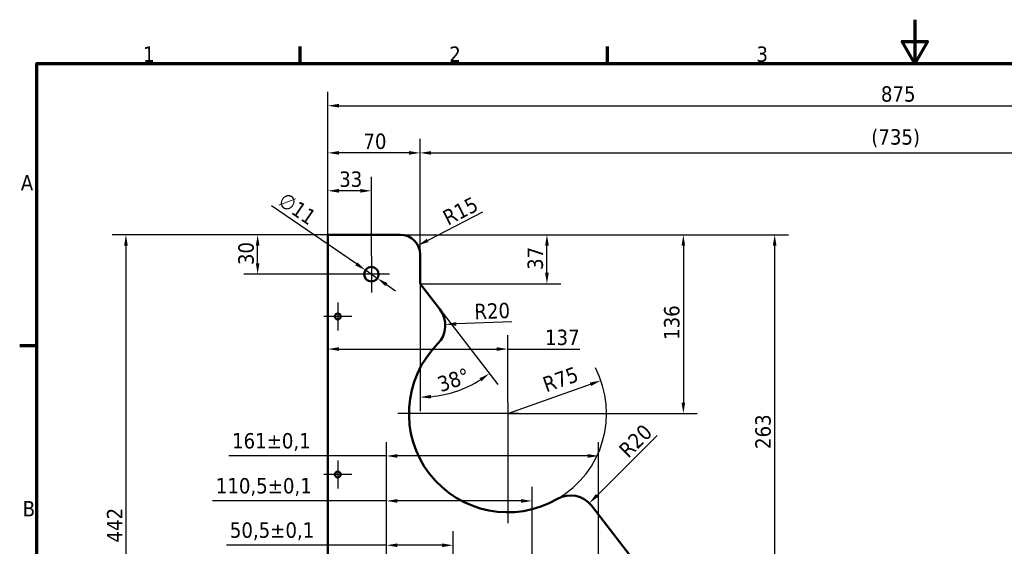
# Model space of a CAD drawing. Header units: millimetres. Extents: x 0 to 1400, y 0 to 990.
# Tile 2 of 7: x 20 to 768, y 590 to 990. Entities that reach past the tile are written whole.
import ezdxf

# ---------------------------------------------------------------- set-up
doc = ezdxf.new("R2010")
doc.units = ezdxf.units.MM
doc.header["$LTSCALE"] = 3.333333
for name, color, linetype, lineweight in [('Borda (ISO)', 7, 'Continuous', 70), ('Dimensão (ISO)', 7, 'Continuous', 25), ('Marca de centro (ISO)', 7, 'Continuous', 25), ('Visível (ISO)', 7, 'Continuous', 50)]:
    doc.layers.add(name, color=color, linetype=linetype, lineweight=lineweight)
doc.styles.add('Texto da nota (ISO)', font='tahoma.ttf')
doc.dimstyles.new('Padrão (ISO)', dxfattribs={"dimscale": 3.333333, "dimtxt": 3.5, "dimasz": 2.5, "dimexe": 3.175, "dimexo": 0, "dimgap": 0.762, "dimtad": 1, "dimrnd": 1e-08, "dimzin": 0, "dimtxsty": 'Texto da nota (ISO)', "dimcen": 0.09, "dimdle": 10, "dimclrd": 256, "dimclre": 256, "dimclrt": 256, "dimazin": 0, "dimtfac": 1.001486, "dimtmove": 0, "dimatfit": 3, "dimfxl": 1, "dimtolj": 1, "dimtzin": 0, "dimlwd": -1, "dimlwe": -1, "dimarcsym": 0})

# ---------------------------------------------------------------- blocks, each defined once
blk = doc.blocks.new('Bordas Borda padrão')
at = {"layer": 'Borda (ISO)'}
for p, q in [((70, 287), (70, 290.9)), ((140, 287), (140, 290.9)), ((10, 222.75), (6.1, 222.75))]:
    blk.add_line(p, q, dxfattribs=at)
at = {"layer": 'Borda (ISO)', "flags": 128}
for points in [[(210, 297), (210, 287), (207.11, 292), (212.89, 292), (210, 287)], [(10, 10), (10, 287), (410, 287), (410, 10), (10, 10)]]:
    blk.add_lwpolyline(points, dxfattribs=at)
at = {"layer": 'Borda (ISO)', "char_height": 3.5, "attachment_point": 7, "style": 'Texto da nota (ISO)'}
for s, insert in [('1', (34.21, 287.4)), ('2', (103.94, 287.4)), ('3', (173.91, 287.33)), ('A', (6.36, 258.13)), ('B', (6.78, 183.88))]:
    blk.add_mtext(s, dxfattribs=dict(at, insert=insert))
blk = doc.blocks.new('*D5')
at = {"layer": 'Defpoints', "color": 0, "transparency": 16777216}
for p in [(1129.48, 924.73), (254.33, 826.78), (1129.48, 826.78)]:
    blk.add_point(p, dxfattribs=at)
at = {"layer": 'Dimensão (ISO)', "transparency": 16777216}
for p, q in [((254.33, 826.78), (254.33, 935.31)), ((1129.48, 826.78), (1129.48, 935.31)), ((262.67, 924.73), (1121.14, 924.73))]:
    blk.add_line(p, q, dxfattribs=at)
for points in [[(262.67, 926.12), (262.67, 923.34), (254.33, 924.73)], [(1121.14, 926.12), (1121.14, 923.34), (1129.48, 924.73)]]:
    blk.add_solid(points, dxfattribs=at)
at = {"layer": 'Dimensão (ISO)', "transparency": 16777216, "insert": (674.23, 939.47), "char_height": 11.667, "attachment_point": 1, "style": 'Texto da nota (ISO)'}
blk.add_mtext('\\A1;875', dxfattribs=at)
blk = doc.blocks.new('*D6')
at = {"layer": 'Defpoints', "color": 0, "transparency": 16777216}
for p in [(254.33, 826.78), (101, 384.78), (254.33, 384.78)]:
    blk.add_point(p, dxfattribs=at)
at = {"layer": 'Dimensão (ISO)', "transparency": 16777216}
for p, q in [((254.33, 826.78), (90.42, 826.78)), ((101, 818.44), (101, 393.11)), ((254.33, 384.78), (90.42, 384.78))]:
    blk.add_line(p, q, dxfattribs=at)
for points in [[(99.61, 818.44), (102.39, 818.44), (101, 826.78)], [(99.61, 393.11), (102.39, 393.11), (101, 384.78)]]:
    blk.add_solid(points, dxfattribs=at)
at = {"layer": 'Dimensão (ISO)', "transparency": 16777216, "insert": (86.55, 593.15), "char_height": 11.667, "attachment_point": 1, "rotation": 90, "style": 'Texto da nota (ISO)'}
blk.add_mtext('\\A1;442', dxfattribs=at)
blk = doc.blocks.new('*D8')
at = {"layer": 'Defpoints', "color": 0, "transparency": 16777216}
for p in [(254.33, 888.89), (254.33, 826.78), (324.33, 811.78)]:
    blk.add_point(p, dxfattribs=at)
at = {"layer": 'Dimensão (ISO)', "transparency": 16777216}
for p, q in [((254.33, 826.78), (254.33, 899.47)), ((324.33, 811.78), (324.33, 899.47)), ((316, 888.89), (262.67, 888.89))]:
    blk.add_line(p, q, dxfattribs=at)
for points in [[(262.67, 890.27), (262.67, 887.5), (254.33, 888.89)], [(316, 890.27), (316, 887.5), (324.33, 888.89)]]:
    blk.add_solid(points, dxfattribs=at)
at = {"layer": 'Dimensão (ISO)', "transparency": 16777216, "insert": (281.29, 903.57), "char_height": 11.667, "attachment_point": 1, "style": 'Texto da nota (ISO)'}
blk.add_mtext('\\A1;70', dxfattribs=at)
blk = doc.blocks.new('*D9')
at = {"layer": 'Defpoints', "color": 0, "transparency": 16777216}
for p in [(1059.48, 888.89), (324.33, 811.78), (1059.48, 811.78)]:
    blk.add_point(p, dxfattribs=at)
at = {"layer": 'Dimensão (ISO)', "transparency": 16777216}
for p, q in [((324.33, 811.78), (324.33, 899.47)), ((1059.48, 811.78), (1059.48, 899.47)), ((332.67, 888.89), (1051.14, 888.89))]:
    blk.add_line(p, q, dxfattribs=at)
for points in [[(332.67, 890.27), (332.67, 887.5), (324.33, 888.89)], [(1051.14, 890.27), (1051.14, 887.5), (1059.48, 888.89)]]:
    blk.add_solid(points, dxfattribs=at)
at = {"layer": 'Dimensão (ISO)', "transparency": 16777216, "insert": (666.91, 906.85), "char_height": 11.667, "attachment_point": 1, "style": 'Texto da nota (ISO)'}
blk.add_mtext('\\A1;(735)', dxfattribs=at)
blk = doc.blocks.new('*D51')
at = {"layer": 'Defpoints', "color": 0, "transparency": 16777216}
for p in [(309.33, 826.78), (420.64, 826.78), (324.33, 789.54)]:
    blk.add_point(p, dxfattribs=at)
at = {"layer": 'Dimensão (ISO)', "transparency": 16777216}
for p, q in [((309.33, 826.78), (431.22, 826.78)), ((420.64, 797.87), (420.64, 818.44)), ((324.33, 789.54), (431.22, 789.54))]:
    blk.add_line(p, q, dxfattribs=at)
for points in [[(419.25, 818.44), (422.03, 818.44), (420.64, 826.78)], [(419.25, 797.87), (422.03, 797.87), (420.64, 789.54)]]:
    blk.add_solid(points, dxfattribs=at)
at = {"layer": 'Dimensão (ISO)', "transparency": 16777216, "insert": (405.94, 800.07), "char_height": 11.667, "attachment_point": 1, "rotation": 90, "style": 'Texto da nota (ISO)'}
blk.add_mtext('\\A1;37', dxfattribs=at)
blk = doc.blocks.new('*D52')
at = {"layer": 'Defpoints', "color": 0, "transparency": 16777216}
for p in [(324.33, 789.54), (324.33, 789.51), (339.28, 770.19), (343.07, 705.49)]:
    blk.add_point(p, dxfattribs=at)
at = {"layer": 'Dimensão (ISO)', "transparency": 16777216}
for p, q in [((324.33, 789.51), (324.33, 692.84)), ((339.28, 770.19), (383.46, 713.02))]:
    blk.add_line(p, q, dxfattribs=at)
blk.add_arc((324.33, 789.54), 86.12, 275.54661, 302.1457, dxfattribs=at)
for points in [[(369.36, 717.77), (370.95, 715.49), (376.99, 721.4)], [(332.72, 702.44), (332.59, 705.22), (324.33, 703.42)]]:
    blk.add_solid(points, dxfattribs=at)
at = {"layer": 'Dimensão (ISO)', "transparency": 16777216, "insert": (336.26, 718.19), "char_height": 11.667, "attachment_point": 1, "rotation": 18.84616, "style": 'Texto da nota (ISO)'}
blk.add_mtext('\\A1;38°', dxfattribs=at)
blk = doc.blocks.new('*D55')
at = {"layer": 'Defpoints', "color": 0, "transparency": 16777216}
for p in [(254.33, 826.78), (254.33, 739.99), (390.9, 699.39)]:
    blk.add_point(p, dxfattribs=at)
at = {"layer": 'Dimensão (ISO)', "transparency": 16777216}
for p, q in [((390.9, 699.39), (390.9, 750.58)), ((262.67, 739.99), (382.56, 739.99)), ((390.9, 739.99), (445.63, 739.99))]:
    blk.add_line(p, q, dxfattribs=at)
for points in [[(262.67, 741.38), (262.67, 738.6), (254.33, 739.99)], [(382.56, 741.38), (382.56, 738.6), (390.9, 739.99)]]:
    blk.add_solid(points, dxfattribs=at)
at = {"layer": 'Dimensão (ISO)', "transparency": 16777216, "insert": (419.16, 754.69), "char_height": 11.667, "attachment_point": 1, "style": 'Texto da nota (ISO)'}
blk.add_mtext('\\A1;137', dxfattribs=at)
blk = doc.blocks.new('*D58')
at = {"layer": 'Defpoints', "color": 0, "transparency": 16777216}
for p in [(309.33, 826.78), (390.9, 691.06), (524.23, 691.06)]:
    blk.add_point(p, dxfattribs=at)
at = {"layer": 'Dimensão (ISO)', "transparency": 16777216}
for p, q in [((309.33, 826.78), (534.81, 826.78)), ((524.23, 818.44), (524.23, 699.39)), ((390.9, 691.06), (534.81, 691.06))]:
    blk.add_line(p, q, dxfattribs=at)
for points in [[(522.84, 818.44), (525.62, 818.44), (524.23, 826.78)], [(522.84, 699.39), (525.62, 699.39), (524.23, 691.06)]]:
    blk.add_solid(points, dxfattribs=at)
at = {"layer": 'Dimensão (ISO)', "transparency": 16777216, "insert": (509.54, 746.93), "char_height": 11.667, "attachment_point": 1, "rotation": 90, "style": 'Texto da nota (ISO)'}
blk.add_mtext('\\A1;136', dxfattribs=at)
blk = doc.blocks.new('*D60')
at = {"layer": 'Defpoints', "color": 0, "transparency": 16777216}
for p in [(309.33, 826.78), (593.54, 563.78), (674.79, 563.78)]:
    blk.add_point(p, dxfattribs=at)
at = {"layer": 'Dimensão (ISO)', "transparency": 16777216}
for p, q in [((309.33, 826.78), (604.12, 826.78)), ((593.54, 818.44), (593.54, 572.11))]:
    blk.add_line(p, q, dxfattribs=at)
for points in [[(592.15, 818.44), (594.93, 818.44), (593.54, 826.78)], [(592.15, 572.11), (594.93, 572.11), (593.54, 563.78)]]:
    blk.add_solid(points, dxfattribs=at)
at = {"layer": 'Dimensão (ISO)', "transparency": 16777216, "insert": (578.84, 664.14), "char_height": 11.667, "attachment_point": 1, "rotation": 90, "style": 'Texto da nota (ISO)'}
blk.add_mtext('\\A1;263', dxfattribs=at)
blk = doc.blocks.new('*D61')
at = {"layer": 'Defpoints', "color": 0, "transparency": 16777216}
for p in [(461.61, 716.06), (390.9, 691.06)]:
    blk.add_point(p, dxfattribs=at)
at = {"layer": 'Dimensão (ISO)', "transparency": 16777216}
blk.add_line((390.9, 691.06), (453.75, 713.28), dxfattribs=at)
blk.add_arc((390.9, 691.06), 75, 300.15827, 27.5549, dxfattribs=at)
blk.add_solid([(453.29, 714.59), (454.21, 711.97), (461.61, 716.06)], dxfattribs=at)
at = {"layer": 'Dimensão (ISO)', "transparency": 16777216, "insert": (416.22, 718.03), "char_height": 11.667, "attachment_point": 1, "rotation": 19.46983, "style": 'Texto da nota (ISO)'}
blk.add_mtext('\\A1;R75', dxfattribs=at)
blk = doc.blocks.new('*D63')
at = {"layer": 'Defpoints', "color": 0, "transparency": 16777216}
for p in [(254.33, 860.11), (254.33, 826.78), (287.33, 810.61)]:
    blk.add_point(p, dxfattribs=at)
at = {"layer": 'Dimensão (ISO)', "transparency": 16777216}
for p, q in [((254.33, 826.78), (254.33, 870.69)), ((287.33, 810.61), (287.33, 870.69)), ((279, 860.11), (262.67, 860.11))]:
    blk.add_line(p, q, dxfattribs=at)
for points in [[(262.67, 861.5), (262.67, 858.72), (254.33, 860.11)], [(279, 861.5), (279, 858.72), (287.33, 860.11)]]:
    blk.add_solid(points, dxfattribs=at)
at = {"layer": 'Dimensão (ISO)', "transparency": 16777216, "insert": (262.91, 874.8), "char_height": 11.667, "attachment_point": 1, "style": 'Texto da nota (ISO)'}
blk.add_mtext('\\A1;33', dxfattribs=at)
blk = doc.blocks.new('*D64')
at = {"layer": 'Defpoints', "color": 0, "transparency": 16777216}
for p in [(201, 826.78), (254.33, 826.78), (273.5, 796.78)]:
    blk.add_point(p, dxfattribs=at)
at = {"layer": 'Dimensão (ISO)', "transparency": 16777216}
for p, q in [((254.33, 826.78), (190.42, 826.78)), ((201, 805.11), (201, 818.44)), ((273.5, 796.78), (190.42, 796.78))]:
    blk.add_line(p, q, dxfattribs=at)
for points in [[(199.61, 818.44), (202.39, 818.44), (201, 826.78)], [(199.61, 805.11), (202.39, 805.11), (201, 796.78)]]:
    blk.add_solid(points, dxfattribs=at)
at = {"layer": 'Dimensão (ISO)', "transparency": 16777216, "insert": (186.31, 803.72), "char_height": 11.667, "attachment_point": 1, "rotation": 90, "style": 'Texto da nota (ISO)'}
blk.add_mtext('\\A1;30', dxfattribs=at)
blk = doc.blocks.new('*D66')
at = {"layer": 'Defpoints', "color": 0, "transparency": 16777216}
for p in [(282.8, 799.89), (291.87, 793.66)]:
    blk.add_point(p, dxfattribs=at)
at = {"layer": 'Dimensão (ISO)', "transparency": 16777216}
for p, q in [((275.93, 804.61), (211.64, 848.82)), ((291.87, 793.66), (282.8, 799.89)), ((298.73, 788.94), (305.6, 784.22))]:
    blk.add_line(p, q, dxfattribs=at)
for points in [[(276.72, 805.76), (275.15, 803.47), (282.8, 799.89)], [(299.52, 790.09), (297.95, 787.8), (291.87, 793.66)]]:
    blk.add_solid(points, dxfattribs=at)
at = {"layer": 'Dimensão (ISO)', "transparency": 16777216, "insert": (222.29, 859.82), "char_height": 11.667, "attachment_point": 1, "rotation": 325.49165, "style": 'Texto da nota (ISO)'}
blk.add_mtext('\\A1;∅11', dxfattribs=at)
blk = doc.blocks.new('*D68')
at = {"layer": 'Defpoints', "color": 0, "transparency": 16777216}
for p in [(349.33, 591.05), (349.33, 580.36), (298.83, 524.78)]:
    blk.add_point(p, dxfattribs=at)
at = {"layer": 'Dimensão (ISO)', "transparency": 16777216}
for p, q in [((298.83, 524.78), (298.83, 601.64)), ((349.33, 580.36), (349.33, 601.64)), ((298.83, 591.05), (177.35, 591.05)), ((341, 591.05), (307.17, 591.05))]:
    blk.add_line(p, q, dxfattribs=at)
for points in [[(307.17, 592.44), (307.17, 589.66), (298.83, 591.05)], [(341, 592.44), (341, 589.66), (349.33, 591.05)]]:
    blk.add_solid(points, dxfattribs=at)
at = {"layer": 'Dimensão (ISO)', "transparency": 16777216, "insert": (179.89, 608.41), "char_height": 11.6667, "attachment_point": 1, "style": 'Texto da nota (ISO)'}
blk.add_mtext('\\A1;50,5{\\H11.684;±0,1}', dxfattribs=at)
blk = doc.blocks.new('*D69')
at = {"layer": 'Defpoints', "color": 0, "transparency": 16777216}
for p in [(298.83, 624.7), (409.33, 580.36), (298.83, 534.86)]:
    blk.add_point(p, dxfattribs=at)
at = {"layer": 'Dimensão (ISO)', "transparency": 16777216}
for p, q in [((298.83, 534.86), (298.83, 635.28)), ((409.33, 580.36), (409.33, 635.28)), ((298.83, 624.7), (166.72, 624.7)), ((401, 624.7), (307.17, 624.7))]:
    blk.add_line(p, q, dxfattribs=at)
for points in [[(307.17, 626.09), (307.17, 623.31), (298.83, 624.7)], [(401, 626.09), (401, 623.31), (409.33, 624.7)]]:
    blk.add_solid(points, dxfattribs=at)
at = {"layer": 'Dimensão (ISO)', "transparency": 16777216, "insert": (169.26, 642.06), "char_height": 11.6667, "attachment_point": 1, "style": 'Texto da nota (ISO)'}
blk.add_mtext('\\A1;110,5{\\H11.684;±0,1}', dxfattribs=at)
blk = doc.blocks.new('*D70')
at = {"layer": 'Defpoints', "color": 0, "transparency": 16777216}
for p in [(459.83, 658.85), (298.83, 534.86), (459.83, 534.86)]:
    blk.add_point(p, dxfattribs=at)
at = {"layer": 'Dimensão (ISO)', "transparency": 16777216}
for p, q in [((298.83, 534.86), (298.83, 669.43)), ((459.83, 534.86), (459.83, 669.43)), ((298.83, 658.85), (179.02, 658.85)), ((451.5, 658.85), (307.17, 658.85))]:
    blk.add_line(p, q, dxfattribs=at)
for points in [[(307.17, 660.24), (307.17, 657.46), (298.83, 658.85)], [(451.5, 660.24), (451.5, 657.46), (459.83, 658.85)]]:
    blk.add_solid(points, dxfattribs=at)
at = {"layer": 'Dimensão (ISO)', "transparency": 16777216, "insert": (181.56, 676.21), "char_height": 11.6667, "attachment_point": 1, "style": 'Texto da nota (ISO)'}
blk.add_mtext('\\A1;161{\\H11.684;±0,1}', dxfattribs=at)
blk = doc.blocks.new('*D73')
at = {"layer": 'Defpoints', "color": 0, "transparency": 16777216}
for p in [(322.68, 818.63), (309.33, 811.78)]:
    blk.add_point(p, dxfattribs=at)
at = {"layer": 'Dimensão (ISO)', "transparency": 16777216}
blk.add_line((371.71, 843.8), (330.09, 822.43), dxfattribs=at)
blk.add_solid([(329.46, 823.67), (330.72, 821.2), (322.68, 818.63)], dxfattribs=at)
at = {"layer": 'Dimensão (ISO)', "transparency": 16777216, "insert": (340.19, 843.91), "char_height": 11.667, "attachment_point": 1, "rotation": 27.17626, "style": 'Texto da nota (ISO)'}
blk.add_mtext('\\A1;R15', dxfattribs=at)
blk = doc.blocks.new('*D75')
at = {"layer": 'Defpoints', "color": 0, "transparency": 16777216}
for p in [(323.46, 757.97), (343.44, 758.72)]:
    blk.add_point(p, dxfattribs=at)
at = {"layer": 'Dimensão (ISO)', "transparency": 16777216}
blk.add_line((394.03, 760.61), (351.77, 759.03), dxfattribs=at)
blk.add_solid([(351.72, 760.42), (351.82, 757.64), (343.44, 758.72)], dxfattribs=at)
at = {"layer": 'Dimensão (ISO)', "transparency": 16777216, "insert": (365.32, 774.24), "char_height": 11.667, "attachment_point": 1, "rotation": 2.14929, "style": 'Texto da nota (ISO)'}
blk.add_mtext('\\A1;R20', dxfattribs=at)
blk = doc.blocks.new('*D78')
at = {"layer": 'Defpoints', "color": 0, "transparency": 16777216}
for p in [(452.81, 623.01), (438.62, 608.92)]:
    blk.add_point(p, dxfattribs=at)
at = {"layer": 'Dimensão (ISO)', "transparency": 16777216}
blk.add_line((504.46, 674.35), (458.72, 628.89), dxfattribs=at)
blk.add_solid([(457.74, 629.87), (459.7, 627.9), (452.81, 623.01)], dxfattribs=at)
at = {"layer": 'Dimensão (ISO)', "transparency": 16777216, "insert": (474.11, 664.9), "char_height": 11.667, "attachment_point": 1, "rotation": 44.82536, "style": 'Texto da nota (ISO)'}
blk.add_mtext('\\A1;R20', dxfattribs=at)

msp = doc.modelspace()

# ---------------------------------------------------------------- linework, layer by layer
at = {"layer": 'Marca de centro (ISO)', "linetype": 'Continuous'}
for p, q in [((287.3332, 810.6111), (287.3332, 782.9445)), ((301.1665, 796.7778), (273.4998, 796.7778)), ((261.8332, 775.3611), (261.8332, 754.1945)), ((272.4165, 764.7778), (251.2498, 764.7778)), ((390.8955, 699.3901), (390.8955, 607.7234)), ((399.2289, 691.0568), (307.5622, 691.0568)), ((261.8332, 655.3611), (261.8332, 634.1945)), ((272.4165, 644.7778), (251.2498, 644.7778))]:
    msp.add_line(p, q, dxfattribs=at)
at = {"layer": 'Visível (ISO)'}
for p, q in [((254.3332, 826.7778), (309.3332, 826.7778)), ((254.3332, 826.7778), (254.3332, 384.7778)), ((324.3332, 789.5408), (324.3332, 811.7778)), ((339.2816, 770.1944), (324.3332, 789.5408)), ((498.7743, 563.7778), (454.4487, 621.1443))]:
    msp.add_line(p, q, dxfattribs=at)
for centre, radius in [((287.3332, 796.7778), 5.5), ((261.8332, 764.7778), 2.25), ((261.8332, 644.7778), 2.25)]:
    msp.add_circle(centre, radius, dxfattribs=at)
for centre, radius, start, end in [((309.3332, 811.7778), 15, 0, 90), ((323.4555, 757.966), 20, 315.226361, 37.6923136), ((390.8955, 691.0568), 75, 135.226361, 300.1582661), ((438.6226, 608.9159), 20, 37.6923136, 120.1582661)]:
    msp.add_arc(centre, radius, start, end, dxfattribs=at)

# ---------------------------------------------------------------- block references
at = {"xscale": 3.333333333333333, "yscale": 3.333333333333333, "zscale": 3.333333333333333}
msp.add_blockref('Bordas Borda padrão', (0, 0), dxfattribs=at)

# ---------------------------------------------------------------- dimensions: what is measured, and where the dimension line sits
at = {"layer": 'Dimensão (ISO)'}
for base, p1, p2, angle, override, picture, middle in [((1129.4765, 924.731), (254.3332, 826.7778), (1129.4765, 826.7778), 180, {"dimgap": 0.762, "dimdec": 0, "dimtol": 0, "dimlim": 0, "dimtp": 0, "dimtm": 0, "dimtdec": 2, "dimtofl": 0, "dimatfit": 1}, '*D5', (686.6622, 924.731)), ((254.3332, 860.1111), (287.3332, 810.6111), (254.3332, 826.7778), 180, {"dimgap": 0.762, "dimdec": 0, "dimtol": 0, "dimlim": 0, "dimtp": 0, "dimtm": 0, "dimtdec": 2, "dimtofl": 0, "dimatfit": 1}, '*D63', (270.8332, 860.1111)), ((100.9998, 384.7778), (254.3332, 826.7778), (254.3332, 384.7778), 90, {"dimgap": 0.762, "dimdec": 0, "dimtol": 0, "dimlim": 0, "dimtp": 0, "dimtm": 0, "dimtdec": 2, "dimtofl": 0, "dimatfit": 1}, '*D6', (100.9998, 605.7778)), ((200.9998, 826.7778), (273.4998, 796.7778), (254.3332, 826.7778), 90, {"dimgap": 0.762, "dimdec": 0, "dimtol": 0, "dimlim": 0, "dimtp": 0, "dimtm": 0, "dimtdec": 2, "dimtofl": 0, "dimatfit": 1}, '*D64', (200.9998, 811.7778)), ((254.3332, 739.9936), (390.8955, 699.3901), (254.3332, 826.7778), 180, {"dimgap": 0.762, "dimdec": 0, "dimse2": 1, "dimtol": 0, "dimlim": 0, "dimtp": 0, "dimtm": 0, "dimtdec": 2, "dimtofl": 0, "dimatfit": 2}, '*D55', (431.1261, 739.9936)), ((420.6362, 826.7778), (324.3332, 789.5408), (309.3332, 826.7778), 90, {"dimgap": 0.762, "dimdec": 0, "dimtol": 0, "dimlim": 0, "dimtp": 0, "dimtm": 0, "dimtdec": 2, "dimtofl": 0, "dimatfit": 1}, '*D51', (420.6362, 808.1593)), ((524.2289, 691.0568), (309.3332, 826.7778), (390.8955, 691.0568), 270, {"dimgap": 0.762, "dimdec": 0, "dimtol": 0, "dimlim": 0, "dimtp": 0, "dimtm": 0, "dimtdec": 2, "dimtofl": 0, "dimatfit": 1}, '*D58', (524.2289, 758.9173)), ((593.5372, 563.7778), (309.3332, 826.7778), (674.7921, 563.7778), 270, {"dimgap": 0.762, "dimdec": 0, "dimse2": 1, "dimtol": 0, "dimlim": 0, "dimtp": 0, "dimtm": 0, "dimtdec": 2, "dimtofl": 0, "dimatfit": 1}, '*D60', (593.5372, 676.3973)), ((459.8332, 658.8496), (298.8332, 534.8611), (459.8332, 534.8611), 180, {"dimgap": 0.762, "dimdec": 0, "dimtol": 1, "dimlim": 0, "dimtp": 0.1, "dimtm": 0.1, "dimtdec": 1, "dimtofl": 0, "dimatfit": 2}, '*D70', (210.2157, 658.8496)), ((298.8332, 624.6969), (409.3332, 580.3611), (298.8332, 534.8611), 180, {"dimgap": 0.762, "dimdec": 1, "dimtol": 1, "dimlim": 0, "dimtp": 0.1, "dimtm": 0.1, "dimtdec": 1, "dimtofl": 0, "dimatfit": 2}, '*D69', (204.7268, 624.6969)), ((349.3332, 591.052), (298.8332, 524.7778), (349.3332, 580.3611), 180, {"dimgap": 0.762, "dimdec": 1, "dimtol": 1, "dimlim": 0, "dimtp": 0.1, "dimtm": 0.1, "dimtdec": 1, "dimtofl": 0, "dimatfit": 2}, '*D68', (211.3777, 591.052))]:
    dim = msp.add_linear_dim(base=base, p1=p1, p2=p2, angle=angle, dimstyle='Padrão (ISO)', override=override, dxfattribs=at)
    dim.commit()
    dim.dimension.update_dxf_attribs({"geometry": picture, "text_midpoint": middle, "dimtype": 160})
dim = msp.add_linear_dim(base=(1059.4765, 888.8857), p1=(324.3332, 811.7778), p2=(1059.4765, 811.7778), angle=180, text='(<>)', dimstyle='Padrão (ISO)', override={"dimgap": 0.762, "dimdec": 0, "dimtol": 0, "dimlim": 0, "dimtp": 0, "dimtm": 0, "dimtdec": 2, "dimtofl": 0, "dimatfit": 1}, dxfattribs=at)
dim.commit()
dim.dimension.update_dxf_attribs({"geometry": '*D9', "text_midpoint": (685.3513, 888.8857), "dimtype": 160})
dim = msp.add_linear_dim(base=(254.3332, 888.8857), p1=(324.3332, 811.7778), p2=(254.3332, 826.7778), dimstyle='Padrão (ISO)', override={"dimgap": 0.762, "dimdec": 0, "dimtol": 0, "dimlim": 0, "dimtp": 0, "dimtm": 0, "dimtdec": 2, "dimtofl": 0, "dimatfit": 1}, dxfattribs=at)
dim.commit()
dim.dimension.update_dxf_attribs({"geometry": '*D8', "text_midpoint": (289.3332, 888.8857), "dimtype": 160})
dim = msp.add_diameter_dim_2p(p1=(291.8654, 793.6619), p2=(282.8009, 799.8937), dimstyle='Padrão (ISO)', override={"dimgap": 0.762, "dimdec": 0, "dimlfac": 1, "dimtol": 0, "dimlim": 0, "dimtp": 0, "dimtm": 0, "dimtdec": 2, "dimatfit": 2}, dxfattribs=at)
dim.commit()
dim.dimension.update_dxf_attribs({"geometry": '*D66', "text_midpoint": (225.3677, 839.3788), "dimtype": 163})
for center, mpoint, override, picture, middle in [((309.3332, 811.7778), (322.6773, 818.6287), {"dimgap": 0.762, "dimdec": 0, "dimlfac": 1, "dimcen": 0, "dimtol": 0, "dimlim": 0, "dimtp": 0, "dimtm": 0, "dimtdec": 2, "dimtofl": 0}, '*D73', (358.1301, 836.8305)), ((323.4555, 757.966), (343.4415, 758.7161), {"dimgap": 0.762, "dimdec": 0, "dimlfac": 1, "dimcen": 0, "dimtol": 0, "dimlim": 0, "dimtp": 0, "dimtm": 0, "dimtdec": 2, "dimtofl": 0}, '*D75', (378.6833, 760.0387)), ((390.8955, 691.0568), (461.6068, 716.055), {"dimgap": 0.762, "dimdec": 0, "dimlfac": 1, "dimcen": 0, "dimdle": 0, "dimtol": 0, "dimlim": 0, "dimtp": 0, "dimtm": 0, "dimtdec": 2, "dimtofl": 0, "dimtmove": 2}, '*D61', (430.2046, 716.6591)), ((438.6226, 608.9159), (452.8078, 623.0148), {"dimgap": 0.762, "dimdec": 0, "dimlfac": 1, "dimcen": 0, "dimtol": 0, "dimlim": 0, "dimtp": 0, "dimtm": 0, "dimtdec": 2, "dimtofl": 0}, '*D78', (493.5638, 663.5231))]:
    dim = msp.add_radius_dim(center=center, mpoint=mpoint, dimstyle='Padrão (ISO)', override=override, dxfattribs=at)
    dim.commit()
    dim.dimension.update_dxf_attribs({"geometry": picture, "text_midpoint": middle, "dimtype": 164})
dim = msp.add_angular_dim_3p(base=(343.0661, 705.4872), center=(324.3332, 789.5408), p1=(324.3332, 789.5075), p2=(339.2816, 770.1944), dimstyle='Padrão (ISO)', override={"dimgap": 0.762, "dimadec": 0, "dimtol": 0, "dimlim": 0, "dimtp": 0, "dimtm": 0, "dimtdec": 2}, dxfattribs=at)
dim.commit()
dim.dimension.update_dxf_attribs({"geometry": '*D52', "text_midpoint": (352.151, 708.0417), "dimtype": 165})

doc.saveas('drawing.dxf')
